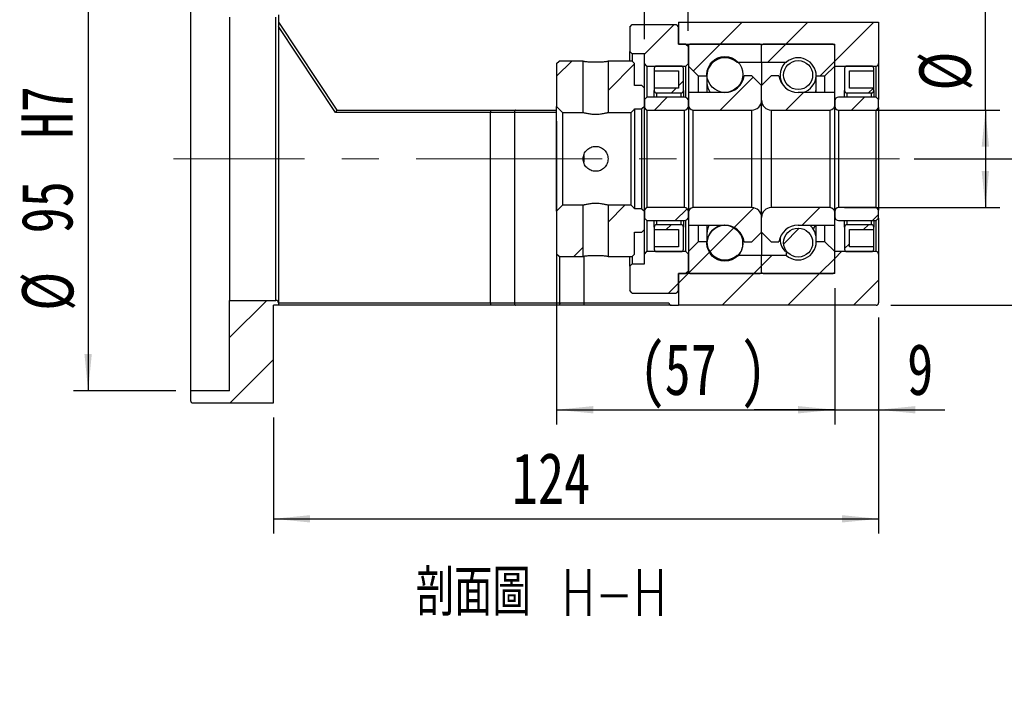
# Model space of a CAD drawing. Header units: millimetres. Extents: x 45 to 288, y 20 to 196.
# Tile 4 of 8: x 187 to 254, y 20 to 66. Entities that reach past the tile are written whole.
import ezdxf

# ---------------------------------------------------------------- set-up
doc = ezdxf.new("R2010")
doc.units = ezdxf.units.MM
doc.linetypes.add('CENTERX2', pattern=[20.32, 12.7, -2.54, 2.54, -2.54])
doc.layers.add('FORMAT', color=7, linetype='Continuous')
doc.styles.add('SLDTEXTSTYLE0', font='TXT', dxfattribs={"width": 0.75})
doc.styles.add('SLDTEXTSTYLE1', font='TXT', dxfattribs={"width": 0.75, "bigfont": 'bigfont'})
doc.dimstyles.new('SLDDIMSTYLE2', dxfattribs={"dimtxt": 3.5, "dimasz": 2.5, "dimexe": 0, "dimexo": 0.0625, "dimgap": 0.875, "dimtad": 1, "dimlfac": 3, "dimrnd": 1e-09, "dimzin": 12, "dimdsep": 46, "dimtxsty": 'SLDTEXTSTYLE0', "dimsah": 1, "dimcen": 0.09, "dimadec": 0, "dimazin": 3, "dimtfac": 1, "dimtofl": 0, "dimtmove": 0, "dimatfit": 3, "dimfxl": 1, "dimfrac": 2, "dimtolj": 1, "dimtzin": 12, "dimarcsym": 0})
doc.dimstyles.new('SLDDIMSTYLE3', dxfattribs={"dimtxt": 3.5, "dimasz": 2.5, "dimexe": 0, "dimexo": 0.0625, "dimgap": 0.875, "dimtad": 1, "dimlfac": 3, "dimrnd": 1e-09, "dimzin": 12, "dimdsep": 46, "dimtxsty": 'SLDTEXTSTYLE0', "dimsah": 1, "dimcen": 0.09, "dimadec": 0, "dimazin": 3, "dimtfac": 1, "dimtmove": 0, "dimatfit": 0, "dimfxl": 1, "dimfrac": 2, "dimtolj": 1, "dimtzin": 12, "dimarcsym": 0})
doc.dimstyles.new('SLDDIMSTYLE6', dxfattribs={"dimtxt": 3.5, "dimasz": 2.5, "dimexe": 0, "dimexo": 0.0625, "dimgap": 0.875, "dimtad": 1, "dimlfac": 3, "dimrnd": 1e-09, "dimzin": 12, "dimdsep": 46, "dimtxsty": 'SLDTEXTSTYLE0', "dimsah": 1, "dimcen": 0.09, "dimadec": 0, "dimazin": 3, "dimtfac": 1, "dimtofl": 0, "dimtmove": 0, "dimatfit": 3, "dimfxl": 1, "dimfrac": 2, "dimtolj": 1, "dimarcsym": 0})
doc.dimstyles.new('SLDDIMSTYLE7', dxfattribs={"dimtxt": 3.5, "dimasz": 2.5, "dimexe": 0, "dimexo": 0.0625, "dimgap": 0.875, "dimtad": 1, "dimlfac": 3, "dimrnd": 1e-09, "dimzin": 12, "dimdsep": 46, "dimtxsty": 'SLDTEXTSTYLE0', "dimsah": 1, "dimcen": 0.09, "dimadec": 0, "dimazin": 3, "dimtol": 1, "dimtp": 0.02, "dimtm": 0.02, "dimtfac": 1, "dimtofl": 0, "dimtmove": 0, "dimatfit": 3, "dimfxl": 1, "dimfrac": 2, "dimtolj": 1, "dimarcsym": 0})

# ---------------------------------------------------------------- blocks, each defined once
blk = doc.blocks.new('_D_12')
at = {"layer": 'FORMAT', "color": 7}
for p, q in [((197.543, 72.099), (190.546, 72.099)), ((191.546, 72.099), (191.546, 40.432)), ((197.543, 40.432), (190.546, 40.432))]:
    blk.add_line(p, q, dxfattribs=at)
for points in [[(191.546, 72.099), (191.296, 69.599), (191.796, 69.599)], [(191.546, 40.432), (191.796, 42.932), (191.296, 42.932)]]:
    blk.add_solid(points, dxfattribs=at)
at = {"layer": 'FORMAT', "color": 7, "char_height": 3.5, "attachment_point": 1, "rotation": 90, "style": 'SLDTEXTSTYLE0'}
for s, insert in [('H7', (186.981, 57.657)), ('95', (186.981, 51.172)), ('%%c', (187.034, 45.894))]:
    blk.add_mtext(s, dxfattribs=dict(at, insert=insert))
blk = doc.blocks.new('_D_13')
at = {"layer": 'FORMAT', "color": 7}
for p, q in [((245.543, 45.432), (245.543, 30.686)), ((204.21, 38.599), (204.21, 30.686)), ((204.21, 31.686), (245.543, 31.686))]:
    blk.add_line(p, q, dxfattribs=at)
for points in [[(204.21, 31.686), (206.71, 31.436), (206.71, 31.936)], [(245.543, 31.686), (243.043, 31.936), (243.043, 31.436)]]:
    blk.add_solid(points, dxfattribs=at)
at = {"layer": 'FORMAT', "color": 7, "insert": (220.485, 36.198), "char_height": 3.5, "attachment_point": 1, "style": 'SLDTEXTSTYLE0'}
blk.add_mtext('124', dxfattribs=at)
blk = doc.blocks.new('_D_14')
at = {"layer": 'FORMAT', "color": 7}
for p, q in [((223.543, 58.832), (223.543, 38.133)), ((242.543, 47.432), (242.543, 38.133)), ((223.543, 39.133), (242.543, 39.133))]:
    blk.add_line(p, q, dxfattribs=at)
for points in [[(223.543, 39.133), (226.043, 38.883), (226.043, 39.383)], [(242.543, 39.133), (240.043, 39.383), (240.043, 38.883)]]:
    blk.add_solid(points, dxfattribs=at)
at = {"layer": 'FORMAT', "color": 7, "char_height": 3.5, "attachment_point": 1, "style": 'SLDTEXTSTYLE0'}
for s, insert in [('(', (229.2, 43.645)), (')', (236.093, 43.645)), ('57', (230.921, 43.645))]:
    blk.add_mtext(s, dxfattribs=dict(at, insert=insert))
blk = doc.blocks.new('_D_15')
at = {"layer": 'FORMAT', "color": 7}
for p, q in [((242.543, 47.432), (242.543, 38.133)), ((245.543, 45.432), (245.543, 38.133)), ((242.543, 39.133), (237.043, 39.133)), ((242.543, 39.133), (245.543, 39.133)), ((245.543, 39.133), (250.07, 39.133))]:
    blk.add_line(p, q, dxfattribs=at)
for points in [[(242.543, 39.133), (240.043, 39.383), (240.043, 38.883)], [(245.543, 39.133), (248.043, 38.883), (248.043, 39.383)]]:
    blk.add_solid(points, dxfattribs=at)
at = {"layer": 'FORMAT', "color": 7, "insert": (247.484, 43.645), "char_height": 3.5, "attachment_point": 1, "style": 'SLDTEXTSTYLE0'}
blk.add_mtext('9', dxfattribs=at)
blk = doc.blocks.new('_D_16')
at = {"layer": 'FORMAT', "color": 7}
for p, q in [((252.831, 59.599), (252.831, 71.378)), ((243.21, 59.599), (253.831, 59.599)), ((252.831, 59.599), (252.831, 52.932)), ((243.21, 52.932), (253.831, 52.932))]:
    blk.add_line(p, q, dxfattribs=at)
for points in [[(252.831, 59.599), (252.581, 57.099), (253.081, 57.099)], [(252.831, 52.932), (253.081, 55.432), (252.581, 55.432)]]:
    blk.add_solid(points, dxfattribs=at)
at = {"layer": 'FORMAT', "color": 7, "char_height": 3.5, "attachment_point": 1, "rotation": 90, "style": 'SLDTEXTSTYLE0'}
for s, insert in [('20', (248.265, 66.206)), ('%%c', (248.319, 60.928))]:
    blk.add_mtext(s, dxfattribs=dict(at, insert=insert))
blk = doc.blocks.new('_D_17')
at = {"layer": 'FORMAT', "color": 7}
for p, q in [((247.974, 56.265), (262.543, 56.265)), ((261.543, 56.265), (261.543, 46.265)), ((246.377, 46.265), (262.543, 46.265)), ((261.543, 46.265), (261.543, 27.516))]:
    blk.add_line(p, q, dxfattribs=at)
for points in [[(261.543, 56.265), (261.293, 53.765), (261.793, 53.765)], [(261.543, 46.265), (261.793, 48.765), (261.293, 48.765)]]:
    blk.add_solid(points, dxfattribs=at)
at = {"layer": 'FORMAT', "color": 7, "char_height": 3.5, "attachment_point": 1, "rotation": 90, "style": 'SLDTEXTSTYLE0'}
for s, insert in [('±0.02', (257.032, 34.001)), ('30', (257.032, 27.516))]:
    blk.add_mtext(s, dxfattribs=dict(at, insert=insert))
blk = doc.blocks.new('_D_18')
at = {"layer": 'FORMAT', "color": 7}
for p, q in [((229.543, 64.432), (229.543, 69.659)), ((232.543, 64.999), (232.543, 69.659)), ((229.543, 68.659), (224.043, 68.659)), ((229.543, 68.659), (232.543, 68.659)), ((232.543, 68.659), (238.043, 68.659))]:
    blk.add_line(p, q, dxfattribs=at)
for points in [[(229.543, 68.659), (227.043, 68.909), (227.043, 68.409)], [(232.543, 68.659), (235.043, 68.409), (235.043, 68.909)]]:
    blk.add_solid(points, dxfattribs=at)
at = {"layer": 'FORMAT', "color": 7, "insert": (229.709, 73.171), "char_height": 3.5, "attachment_point": 1, "style": 'SLDTEXTSTYLE0'}
blk.add_mtext('9', dxfattribs=at)

msp = doc.modelspace()

# ---------------------------------------------------------------- hatches: boundary and pattern name
at = {"layer": 'FORMAT', "linetype": 'Continuous', "lineweight": 18}
h = msp.add_hatch(dxfattribs=at)
h.set_pattern_fill('ANSI31', color=256, style=0)
h.paths.add_polyline_path([(229.5434, 62.7654), (229.7101, 62.5987), (232.3767, 62.5987), (232.5434, 62.7654), (232.5434, 63.9321), (232.3767, 64.0987), (231.8767, 64.0987), (231.8767, 65.2654), (231.7101, 65.4321), (228.7101, 65.4321), (228.5434, 65.2654), (228.5434, 63.5987), (228.7101, 63.4321), (229.5434, 63.4321)], flags=0)
h = msp.add_hatch(dxfattribs=at)
h.set_pattern_fill('ANSI31', color=256, style=0)
edge = h.paths.add_edge_path(flags=0)
edge.add_line((245.5434, 62.7654), (245.5434, 65.5987))
edge.add_line((245.5434, 65.5987), (231.8767, 65.5987))
edge.add_line((231.8767, 65.5987), (231.8767, 64.0987))
edge.add_line((231.8767, 64.0987), (242.5434, 64.0987))
edge.add_line((242.5434, 64.0987), (242.5434, 62.5987))
edge.add_line((242.5434, 62.5987), (245.3767, 62.5987))
edge.add_arc((245.3767, 62.7654), 0.1667, 270, 360)
h = msp.add_hatch(dxfattribs=at)
h.set_pattern_fill('ANSI31', color=256, style=0)
edge = h.paths.add_edge_path(flags=0)
edge.add_line((237.4434, 64.0987), (232.6434, 64.0987))
edge.add_arc((232.6434, 63.9987), 0.1, 90, 180)
edge.add_line((232.5434, 63.9987), (232.5434, 62.5987))
edge.add_line((232.5434, 62.5987), (233.2101, 61.9321))
edge.add_line((233.2101, 61.9321), (233.8101, 61.9321))
edge.add_arc((235.0434, 61.9321), 1.2333, 49.179109, 180, ccw=False)
edge.add_line((235.8496, 62.8654), (237.5434, 62.8654))
edge.add_line((237.5434, 62.8654), (237.5434, 63.9987))
edge.add_arc((237.4434, 63.9987), 0.1, 0, 90)
h = msp.add_hatch(dxfattribs=at)
h.set_pattern_fill('ANSI31', color=256, style=0)
edge = h.paths.add_edge_path(flags=0)
edge.add_line((242.5434, 62.5987), (242.5434, 63.9987))
edge.add_arc((242.4434, 63.9987), 0.1, 0, 90)
edge.add_line((242.4434, 64.0987), (237.6434, 64.0987))
edge.add_arc((237.6434, 63.9987), 0.1, 90, 180)
edge.add_line((237.5434, 63.9987), (237.5434, 62.8654))
edge.add_line((237.5434, 62.8654), (239.2372, 62.8654))
edge.add_arc((240.0434, 61.9321), 1.2333, 0, 130.820891, ccw=False)
edge.add_line((241.2767, 61.9321), (241.8767, 61.9321))
edge.add_line((241.8767, 61.9321), (242.5434, 62.5987))
h = msp.add_hatch(dxfattribs=at)
h.set_pattern_fill('ANSI31', color=256, style=0)
edge = h.paths.add_edge_path(flags=0)
edge.add_arc((235.0434, 62.0311), 1.2287, 0, 360)
h = msp.add_hatch(dxfattribs=at)
h.set_pattern_fill('ANSI31', color=256, style=0)
h.paths.add_polyline_path([(223.7101, 62.9321), (223.5434, 62.7654), (223.5434, 59.8321), (223.9434, 59.4321), (225.3601, 59.4321), (225.3601, 62.9321)], flags=0)
h = msp.add_hatch(dxfattribs=at)
h.set_pattern_fill('ANSI31', color=256, style=0)
h.paths.add_polyline_path([(229.5434, 61.0987), (229.3767, 61.2654), (228.8767, 61.2654), (228.8767, 62.7654), (228.7101, 62.9321), (227.0601, 62.9321), (227.0601, 59.4321), (228.6434, 59.4321), (228.8767, 59.6654), (228.8767, 59.6821), (229.3767, 59.6821), (229.5434, 59.8487)], flags=0)
h = msp.add_hatch(dxfattribs=at)
h.set_pattern_fill('ANSI31', color=256, style=0)
edge = h.paths.add_edge_path(flags=0)
edge.add_line((231.8767, 62.2654), (231.8767, 61.0987))
edge.add_line((231.8767, 61.0987), (230.2101, 61.0987))
edge.add_line((230.2101, 61.0987), (230.2101, 60.9321))
edge.add_arc((230.3767, 60.9321), 0.1667, 180, 270)
edge.add_line((230.3767, 60.7654), (232.0434, 60.7654))
edge.add_arc((232.0434, 60.9321), 0.1667, 270, 360)
edge.add_line((232.2101, 60.9321), (232.2101, 62.4321))
edge.add_arc((232.0434, 62.4321), 0.1667, 0, 90)
edge.add_line((232.0434, 62.5987), (230.3767, 62.5987))
edge.add_arc((230.3767, 62.4321), 0.1667, 90, 180)
edge.add_line((230.2101, 62.4321), (230.2101, 62.2654))
edge.add_line((230.2101, 62.2654), (231.8767, 62.2654))
h = msp.add_hatch(dxfattribs=at)
h.set_pattern_fill('ANSI31', color=256, style=0)
edge = h.paths.add_edge_path(flags=0)
edge.add_arc((240.0434, 61.9852), 0.9912, 0, 360)
h = msp.add_hatch(dxfattribs=at)
h.set_pattern_fill('ANSI31', color=256, style=0)
edge = h.paths.add_edge_path(flags=0)
edge.add_line((245.2101, 60.9321), (245.2101, 61.0987))
edge.add_line((245.2101, 61.0987), (243.5434, 61.0987))
edge.add_line((243.5434, 61.0987), (243.5434, 62.2654))
edge.add_line((243.5434, 62.2654), (245.2101, 62.2654))
edge.add_line((245.2101, 62.2654), (245.2101, 62.4321))
edge.add_arc((245.0434, 62.4321), 0.1667, 0, 90)
edge.add_line((245.0434, 62.5987), (243.3767, 62.5987))
edge.add_arc((243.3767, 62.4321), 0.1667, 90, 180)
edge.add_line((243.2101, 62.4321), (243.2101, 60.9321))
edge.add_arc((243.3767, 60.9321), 0.1667, 180, 270)
edge.add_line((243.3767, 60.7654), (245.0434, 60.7654))
edge.add_arc((245.0434, 60.9321), 0.1667, 270, 360)
h = msp.add_hatch(dxfattribs=at)
h.set_pattern_fill('ANSI31', color=256, style=0)
edge = h.paths.add_edge_path(flags=0)
edge.add_line((237.5434, 60.2654), (237.5434, 61.2654))
edge.add_line((237.5434, 61.2654), (236.8767, 61.9321))
edge.add_line((236.8767, 61.9321), (236.3616, 61.9321))
edge.add_arc((235.0434, 62.1321), 1.3333, 270, 351.373073, ccw=False)
edge.add_line((235.0434, 60.7987), (232.5434, 60.7987))
edge.add_line((232.5434, 60.7987), (232.5434, 59.9321))
edge.add_arc((232.8767, 59.9321), 0.3333, 180, 270)
edge.add_line((232.8767, 59.5987), (236.8767, 59.5987))
edge.add_arc((236.8767, 60.2654), 0.6667, 270, 360)
h = msp.add_hatch(dxfattribs=at)
h.set_pattern_fill('ANSI31', color=256, style=0)
edge = h.paths.add_edge_path(flags=0)
edge.add_line((238.7251, 61.9321), (238.2101, 61.9321))
edge.add_line((238.2101, 61.9321), (237.5434, 61.2654))
edge.add_line((237.5434, 61.2654), (237.5434, 60.2654))
edge.add_arc((238.2101, 60.2654), 0.6667, 180, 270)
edge.add_line((238.2101, 59.5987), (242.2101, 59.5987))
edge.add_arc((242.2101, 59.9321), 0.3333, 270, 360)
edge.add_line((242.5434, 59.9321), (242.5434, 60.7987))
edge.add_line((242.5434, 60.7987), (240.0434, 60.7987))
edge.add_arc((240.0434, 62.1321), 1.3333, 188.626927, 270, ccw=False)
h = msp.add_hatch(dxfattribs=at)
h.set_pattern_fill('ANSI31', color=256, style=0)
edge = h.paths.add_edge_path(flags=0)
edge.add_line((229.5434, 59.7654), (229.7101, 59.5987))
edge.add_line((229.7101, 59.5987), (232.2767, 59.5987))
edge.add_arc((232.2767, 59.8654), 0.2667, 270, 360)
edge.add_line((232.5434, 59.8654), (232.5434, 60.2154))
edge.add_arc((232.2767, 60.2154), 0.2667, 0, 90)
edge.add_line((232.2767, 60.4821), (229.7101, 60.4821))
edge.add_line((229.7101, 60.4821), (229.5434, 60.3154))
edge.add_line((229.5434, 60.3154), (229.5434, 59.7654))
h = msp.add_hatch(dxfattribs=at)
h.set_pattern_fill('ANSI31', color=256, style=0)
edge = h.paths.add_edge_path(flags=0)
edge.add_line((245.3767, 59.5987), (245.5434, 59.7654))
edge.add_line((245.5434, 59.7654), (245.5434, 60.3154))
edge.add_line((245.5434, 60.3154), (245.3767, 60.4821))
edge.add_line((245.3767, 60.4821), (242.8101, 60.4821))
edge.add_arc((242.8101, 60.2154), 0.2667, 90, 180)
edge.add_line((242.5434, 60.2154), (242.5434, 59.8654))
edge.add_arc((242.8101, 59.8654), 0.2667, 180, 270)
edge.add_line((242.8101, 59.5987), (245.3767, 59.5987))
h = msp.add_hatch(dxfattribs=at)
h.set_pattern_fill('ANSI31', color=256, style=0)
h.paths.add_polyline_path([(223.5434, 49.7654), (223.7101, 49.5987), (225.3601, 49.5987), (225.3601, 53.0987), (223.9434, 53.0987), (223.5434, 52.6987)], flags=0)
h = msp.add_hatch(dxfattribs=at)
h.set_pattern_fill('ANSI31', color=256, style=0)
h.paths.add_polyline_path([(228.8767, 49.7654), (228.8767, 51.2654), (229.3767, 51.2654), (229.5434, 51.4321), (229.5434, 52.6821), (229.3767, 52.8487), (228.8767, 52.8487), (228.8767, 52.8654), (228.6434, 53.0987), (227.0601, 53.0987), (227.0601, 49.5987), (228.7101, 49.5987)], flags=0)
h = msp.add_hatch(dxfattribs=at)
h.set_pattern_fill('ANSI31', color=256, style=0)
edge = h.paths.add_edge_path(flags=0)
edge.add_line((229.7101, 52.9321), (229.5434, 52.7654))
edge.add_line((229.5434, 52.7654), (229.5434, 52.2154))
edge.add_line((229.5434, 52.2154), (229.7101, 52.0487))
edge.add_line((229.7101, 52.0487), (232.2767, 52.0487))
edge.add_arc((232.2767, 52.3154), 0.2667, 270, 360)
edge.add_line((232.5434, 52.3154), (232.5434, 52.6654))
edge.add_arc((232.2767, 52.6654), 0.2667, 0, 90)
edge.add_line((232.2767, 52.9321), (229.7101, 52.9321))
h = msp.add_hatch(dxfattribs=at)
h.set_pattern_fill('ANSI31', color=256, style=0)
edge = h.paths.add_edge_path(flags=0)
edge.add_line((236.3616, 50.5987), (236.8767, 50.5987))
edge.add_line((236.8767, 50.5987), (237.5434, 51.2654))
edge.add_line((237.5434, 51.2654), (237.5434, 52.2654))
edge.add_arc((236.8767, 52.2654), 0.6667, 0, 90)
edge.add_line((236.8767, 52.9321), (232.8767, 52.9321))
edge.add_arc((232.8767, 52.5987), 0.3333, 90, 180)
edge.add_line((232.5434, 52.5987), (232.5434, 51.7321))
edge.add_line((232.5434, 51.7321), (235.0434, 51.7321))
edge.add_arc((235.0434, 50.3987), 1.3333, 8.626927, 90, ccw=False)
h = msp.add_hatch(dxfattribs=at)
h.set_pattern_fill('ANSI31', color=256, style=0)
edge = h.paths.add_edge_path(flags=0)
edge.add_line((237.5434, 52.2654), (237.5434, 51.2654))
edge.add_line((237.5434, 51.2654), (238.2101, 50.5987))
edge.add_line((238.2101, 50.5987), (238.7251, 50.5987))
edge.add_arc((240.0434, 50.3987), 1.3333, 90, 171.373073, ccw=False)
edge.add_line((240.0434, 51.7321), (242.5434, 51.7321))
edge.add_line((242.5434, 51.7321), (242.5434, 52.5987))
edge.add_arc((242.2101, 52.5987), 0.3333, 0, 90)
edge.add_line((242.2101, 52.9321), (238.2101, 52.9321))
edge.add_arc((238.2101, 52.2654), 0.6667, 90, 180)
h = msp.add_hatch(dxfattribs=at)
h.set_pattern_fill('ANSI31', color=256, style=0)
edge = h.paths.add_edge_path(flags=0)
edge.add_line((245.5434, 52.7654), (245.3767, 52.9321))
edge.add_line((245.3767, 52.9321), (242.8101, 52.9321))
edge.add_arc((242.8101, 52.6654), 0.2667, 90, 180)
edge.add_line((242.5434, 52.6654), (242.5434, 52.3154))
edge.add_arc((242.8101, 52.3154), 0.2667, 180, 270)
edge.add_line((242.8101, 52.0487), (245.3767, 52.0487))
edge.add_line((245.3767, 52.0487), (245.5434, 52.2154))
edge.add_line((245.5434, 52.2154), (245.5434, 52.7654))
h = msp.add_hatch(dxfattribs=at)
h.set_pattern_fill('ANSI31', color=256, style=0)
edge = h.paths.add_edge_path(flags=0)
edge.add_line((230.2101, 51.5987), (230.2101, 51.4321))
edge.add_line((230.2101, 51.4321), (231.8767, 51.4321))
edge.add_line((231.8767, 51.4321), (231.8767, 50.2654))
edge.add_line((231.8767, 50.2654), (230.2101, 50.2654))
edge.add_line((230.2101, 50.2654), (230.2101, 50.0987))
edge.add_arc((230.3767, 50.0987), 0.1667, 180, 270)
edge.add_line((230.3767, 49.9321), (232.0434, 49.9321))
edge.add_arc((232.0434, 50.0987), 0.1667, 270, 360)
edge.add_line((232.2101, 50.0987), (232.2101, 51.5987))
edge.add_arc((232.0434, 51.5987), 0.1667, 0, 90)
edge.add_line((232.0434, 51.7654), (230.3767, 51.7654))
edge.add_arc((230.3767, 51.5987), 0.1667, 90, 180)
h = msp.add_hatch(dxfattribs=at)
h.set_pattern_fill('ANSI31', color=256, style=0)
edge = h.paths.add_edge_path(flags=0)
edge.add_arc((235.0434, 50.4997), 1.2287, 0, 360)
h = msp.add_hatch(dxfattribs=at)
h.set_pattern_fill('ANSI31', color=256, style=0)
edge = h.paths.add_edge_path(flags=0)
edge.add_arc((240.0434, 50.5456), 0.9912, 0, 360)
h = msp.add_hatch(dxfattribs=at)
h.set_pattern_fill('ANSI31', color=256, style=0)
edge = h.paths.add_edge_path(flags=0)
edge.add_line((243.5434, 50.2654), (243.5434, 51.4321))
edge.add_line((243.5434, 51.4321), (245.2101, 51.4321))
edge.add_line((245.2101, 51.4321), (245.2101, 51.5987))
edge.add_arc((245.0434, 51.5987), 0.1667, 360, 450)
edge.add_line((245.0434, 51.7654), (243.3767, 51.7654))
edge.add_arc((243.3767, 51.5987), 0.1667, 90, 180)
edge.add_line((243.2101, 51.5987), (243.2101, 50.0987))
edge.add_arc((243.3767, 50.0987), 0.1667, 180, 270)
edge.add_line((243.3767, 49.9321), (245.0434, 49.9321))
edge.add_arc((245.0434, 50.0987), 0.1667, 270, 360)
edge.add_line((245.2101, 50.0987), (245.2101, 50.2654))
edge.add_line((245.2101, 50.2654), (243.5434, 50.2654))
h = msp.add_hatch(dxfattribs=at)
h.set_pattern_fill('ANSI31', color=256, style=0)
edge = h.paths.add_edge_path(flags=0)
edge.add_line((232.5434, 49.9321), (232.5434, 48.5321))
edge.add_arc((232.6434, 48.5321), 0.1, 180, 270)
edge.add_line((232.6434, 48.4321), (237.4434, 48.4321))
edge.add_arc((237.4434, 48.5321), 0.1, 270, 360)
edge.add_line((237.5434, 48.5321), (237.5434, 49.6654))
edge.add_line((237.5434, 49.6654), (235.8496, 49.6654))
edge.add_arc((235.0434, 50.5987), 1.2333, 180, 310.820891, ccw=False)
edge.add_line((233.8101, 50.5987), (233.2101, 50.5987))
edge.add_line((233.2101, 50.5987), (232.5434, 49.9321))
h = msp.add_hatch(dxfattribs=at)
h.set_pattern_fill('ANSI31', color=256, style=0)
edge = h.paths.add_edge_path(flags=0)
edge.add_line((237.6434, 48.4321), (242.4434, 48.4321))
edge.add_arc((242.4434, 48.5321), 0.1, 270, 360)
edge.add_line((242.5434, 48.5321), (242.5434, 49.9321))
edge.add_line((242.5434, 49.9321), (241.8767, 50.5987))
edge.add_line((241.8767, 50.5987), (241.2767, 50.5987))
edge.add_arc((240.0434, 50.5987), 1.2333, 229.179109, 360, ccw=False)
edge.add_line((239.2372, 49.6654), (237.5434, 49.6654))
edge.add_line((237.5434, 49.6654), (237.5434, 48.5321))
edge.add_arc((237.6434, 48.5321), 0.1, 180, 270)
h = msp.add_hatch(dxfattribs=at)
h.set_pattern_fill('ANSI31', color=256, style=0)
h.paths.add_polyline_path([(229.7101, 49.9321), (229.5434, 49.7654), (229.5434, 49.0987), (228.7101, 49.0987), (228.5434, 48.9321), (228.5434, 47.2654), (228.7101, 47.0987), (231.7101, 47.0987), (231.8767, 47.2654), (231.8767, 48.4321), (232.3767, 48.4321), (232.5434, 48.5987), (232.5434, 49.7654), (232.3767, 49.9321)], flags=0)
h = msp.add_hatch(dxfattribs=at)
h.set_pattern_fill('ANSI31', color=256, style=0)
edge = h.paths.add_edge_path(flags=0)
edge.add_line((245.5434, 46.4321), (245.5434, 49.7654))
edge.add_arc((245.3767, 49.7654), 0.1667, 0, 90)
edge.add_line((245.3767, 49.9321), (242.5434, 49.9321))
edge.add_line((242.5434, 49.9321), (242.5434, 48.4321))
edge.add_line((242.5434, 48.4321), (231.8767, 48.4321))
edge.add_line((231.8767, 48.4321), (231.8767, 46.2654))
edge.add_line((231.8767, 46.2654), (245.3767, 46.2654))
edge.add_arc((245.3767, 46.4321), 0.1667, 270, 360)
h = msp.add_hatch(dxfattribs=at)
h.set_pattern_fill('ANSI31', color=256, style=0)
edge = h.paths.add_edge_path(flags=0)
edge.add_line((201.2101, 46.5987), (201.2101, 40.4321))
edge.add_line((201.2101, 40.4321), (198.5434, 40.4321))
edge.add_line((198.5434, 40.4321), (198.5434, 39.7654))
edge.add_arc((198.7101, 39.7654), 0.1667, 180, 270)
edge.add_line((198.7101, 39.5987), (204.2101, 39.5987))
edge.add_line((204.2101, 39.5987), (204.2101, 46.2654))
edge.add_line((204.2101, 46.2654), (204.5434, 46.2654))
edge.add_line((204.5434, 46.2654), (204.5434, 46.4321))
edge.add_arc((204.3767, 46.4321), 0.1667, 0, 90)
edge.add_line((204.3767, 46.5987), (201.2101, 46.5987))

# ---------------------------------------------------------------- linework, layer by layer
at = {"color": 7, "linetype": 'Continuous', "lineweight": 25}
for p, q in [((198.5434, 72.0987), (198.5434, 40.4321)), ((201.2101, 65.9321), (201.2101, 46.5987)), ((204.3767, 46.5987), (204.3767, 65.9321)), ((204.5434, 66.0987), (204.5434, 46.4321)), ((204.5434, 65.5987), (208.5434, 59.5987)), ((208.4542, 59.4321), (204.5434, 65.2983)), ((228.5434, 65.2654), (228.7101, 65.4321)), ((228.5434, 65.2654), (228.5434, 63.5987)), ((228.7101, 65.4321), (231.7101, 65.4321)), ((231.7101, 65.4321), (231.8767, 65.2654)), ((231.8767, 65.5987), (231.8767, 64.0987)), ((231.8767, 65.5987), (245.5434, 65.5987)), ((231.8767, 64.0987), (231.8767, 65.2654)), ((245.5434, 65.5987), (245.5434, 62.7654)), ((232.3767, 64.0987), (231.8767, 64.0987)), ((231.8767, 64.0987), (242.5434, 64.0987)), ((232.3767, 64.0987), (232.5434, 63.9321)), ((232.5434, 63.9987), (232.5434, 62.5987)), ((232.5434, 62.7654), (232.5434, 63.9321)), ((237.4434, 64.0987), (232.6434, 64.0987)), ((237.5434, 62.8654), (237.5434, 63.9987)), ((242.4434, 64.0987), (237.6434, 64.0987)), ((242.5434, 62.5987), (242.5434, 64.0987)), ((242.5434, 62.5987), (242.5434, 63.9987)), ((228.7101, 63.4321), (228.5434, 63.5987)), ((228.5434, 62.9321), (228.5434, 63.5987)), ((229.5434, 63.4321), (228.7101, 63.4321)), ((228.7101, 63.4321), (228.7101, 62.9321)), ((229.5434, 62.7654), (229.5434, 63.4321)), ((223.5434, 62.7654), (223.7101, 62.9321)), ((223.5434, 62.7654), (223.5434, 59.8321)), ((225.3601, 62.9321), (223.7101, 62.9321)), ((225.3601, 59.4321), (225.3601, 62.9321)), ((227.0601, 62.9321), (227.0601, 59.4321)), ((228.7101, 62.9321), (227.0601, 62.9321)), ((228.7101, 62.9321), (228.8767, 62.7654)), ((228.8767, 61.2654), (228.8767, 62.7654)), ((229.7101, 62.5987), (229.5434, 62.7654)), ((229.5434, 61.0987), (229.5434, 62.7654)), ((229.7101, 62.5987), (232.3767, 62.5987)), ((229.7101, 62.5987), (229.7101, 60.4821)), ((232.0434, 62.5987), (230.3767, 62.5987)), ((232.5434, 62.7654), (232.3767, 62.5987)), ((232.3767, 60.4626), (232.3767, 62.5987)), ((232.5434, 62.5987), (233.2101, 61.9321)), ((232.5434, 62.5987), (232.5434, 60.7987)), ((235.8496, 62.8654), (237.5434, 62.8654)), ((237.5434, 62.8654), (237.5434, 61.2654)), ((237.5434, 62.8654), (239.2372, 62.8654)), ((239.2372, 62.8537), (239.2372, 62.8654)), ((241.8767, 61.9321), (242.5434, 62.5987)), ((242.5434, 60.7987), (242.5434, 62.5987)), ((242.5434, 62.5987), (245.3767, 62.5987)), ((245.0434, 62.5987), (243.3767, 62.5987)), ((245.5434, 62.7654), (245.5434, 60.3154)), ((230.2101, 62.4321), (230.2101, 62.2654)), ((230.2101, 62.2654), (231.8767, 62.2654)), ((230.2101, 62.2654), (230.2101, 61.0987)), ((231.8767, 62.2654), (231.8767, 61.0987)), ((232.2101, 60.9321), (232.2101, 62.4321)), ((233.2101, 61.9321), (233.8101, 61.9321)), ((233.2101, 61.9321), (233.2101, 60.7987)), ((233.8101, 61.9321), (233.8101, 60.7987)), ((236.8767, 61.9321), (236.3616, 61.9321)), ((237.5434, 61.2654), (236.8767, 61.9321)), ((238.2101, 61.9321), (237.5434, 61.2654)), ((238.7251, 61.9321), (238.2101, 61.9321)), ((241.2767, 61.9321), (241.8767, 61.9321)), ((241.2767, 60.7987), (241.2767, 61.9321)), ((241.8767, 60.7987), (241.8767, 61.9321)), ((243.2101, 62.4321), (243.2101, 60.9321)), ((243.5434, 62.2654), (245.2101, 62.2654)), ((243.5434, 61.0987), (243.5434, 62.2654)), ((245.2101, 62.2654), (245.2101, 62.4321)), ((245.2101, 61.0987), (245.2101, 62.2654)), ((229.3767, 61.2654), (228.8767, 61.2654)), ((229.3767, 61.2654), (229.5434, 61.0987)), ((237.5434, 60.2654), (237.5434, 61.2654)), ((238.8921, 61.5428), (238.8738, 61.4918)), ((229.5434, 59.8487), (229.5434, 61.0987)), ((230.2101, 61.0987), (230.2101, 60.9321)), ((231.8767, 61.0987), (230.2101, 61.0987)), ((230.2101, 60.4821), (230.2101, 60.9321)), ((230.3767, 60.7654), (232.0434, 60.7654)), ((232.2101, 60.9321), (232.2101, 60.4821)), ((235.0434, 60.7987), (232.5434, 60.7987)), ((232.5434, 60.7987), (232.5434, 59.9321)), ((242.5434, 60.7987), (240.0434, 60.7987)), ((242.5434, 59.9321), (242.5434, 60.7987)), ((243.2101, 60.4821), (243.2101, 60.9321)), ((243.3767, 60.7654), (245.0434, 60.7654)), ((245.2101, 61.0987), (243.5434, 61.0987)), ((245.2101, 60.9321), (245.2101, 61.0987)), ((245.2101, 60.9321), (245.2101, 60.4821)), ((229.5434, 60.3154), (229.7101, 60.4821)), ((229.5434, 60.3154), (229.5434, 59.7654)), ((232.2767, 60.4821), (229.7101, 60.4821)), ((232.5434, 59.8654), (232.5434, 60.2154)), ((232.5434, 59.8654), (232.5434, 52.6654)), ((237.5434, 52.2654), (237.5434, 60.2654)), ((242.5434, 60.2154), (242.5434, 59.8654)), ((242.5434, 52.6654), (242.5434, 59.8654)), ((245.3767, 60.4821), (242.8101, 60.4821)), ((245.3767, 60.4821), (245.5434, 60.3154)), ((245.5434, 59.7654), (245.5434, 60.3154)), ((219.0259, 59.4321), (208.4542, 59.4321)), ((208.5434, 59.5987), (219.0259, 59.5987)), ((219.0259, 59.5987), (219.0259, 59.4321)), ((219.0259, 59.5987), (220.7404, 59.5987)), ((220.6588, 59.4321), (219.0259, 59.4321)), ((219.0259, 46.4321), (219.0259, 59.4321)), ((220.6588, 59.4321), (220.6588, 46.4321)), ((220.7404, 59.5987), (223.5434, 59.5987)), ((223.9434, 59.4321), (223.5434, 59.8321)), ((223.5434, 52.6987), (223.5434, 59.8321)), ((223.9434, 59.4321), (223.9434, 53.0987)), ((223.9434, 59.4321), (225.3601, 59.4321)), ((227.0601, 59.4321), (228.6434, 59.4321)), ((228.8767, 59.6654), (228.6434, 59.4321)), ((228.6434, 53.0987), (228.6434, 59.4321)), ((228.8767, 59.6821), (229.3767, 59.6821)), ((228.8767, 59.6654), (228.8767, 59.6821)), ((228.8767, 59.6654), (228.8767, 52.8654)), ((229.5434, 59.8487), (229.3767, 59.6821)), ((229.3767, 52.8487), (229.3767, 59.6821)), ((229.7101, 59.5987), (229.5434, 59.7654)), ((229.5434, 52.7654), (229.5434, 59.7654)), ((229.7101, 59.5987), (232.2767, 59.5987)), ((229.7101, 59.5987), (229.7101, 52.9321)), ((232.2767, 52.9321), (232.2767, 59.5987)), ((232.8767, 59.5987), (236.8767, 59.5987)), ((232.8767, 52.9321), (232.8767, 59.5987)), ((236.8767, 52.9321), (236.8767, 59.5987)), ((238.2101, 59.5987), (242.2101, 59.5987)), ((238.2101, 59.5987), (238.2101, 52.9321)), ((242.2101, 59.5987), (242.2101, 52.9321)), ((242.8101, 59.5987), (245.3767, 59.5987)), ((242.8101, 59.5987), (242.8101, 52.9321)), ((245.5434, 59.7654), (245.3767, 59.5987)), ((245.3767, 52.9321), (245.3767, 59.5987)), ((245.5434, 59.7654), (245.5434, 52.7654)), ((223.5434, 52.6987), (223.9434, 53.0987)), ((223.5434, 52.6987), (223.5434, 49.7654)), ((225.3601, 53.0987), (223.9434, 53.0987)), ((225.3601, 49.5987), (225.3601, 53.0987)), ((228.6434, 53.0987), (227.0601, 53.0987)), ((227.0601, 53.0987), (227.0601, 49.5987)), ((228.6434, 53.0987), (228.8767, 52.8654)), ((228.8767, 52.8487), (228.8767, 52.8654)), ((229.3767, 52.8487), (228.8767, 52.8487)), ((229.3767, 52.8487), (229.5434, 52.6821)), ((229.5434, 52.7654), (229.7101, 52.9321)), ((229.5434, 52.7654), (229.5434, 52.2154)), ((229.5434, 51.4321), (229.5434, 52.6821)), ((232.2767, 52.9321), (229.7101, 52.9321)), ((232.5434, 52.3154), (232.5434, 52.6654)), ((232.5434, 52.5987), (232.5434, 51.7321)), ((236.8767, 52.9321), (232.8767, 52.9321)), ((242.2101, 52.9321), (238.2101, 52.9321)), ((242.5434, 52.6654), (242.5434, 52.3154)), ((242.5434, 51.7321), (242.5434, 52.5987)), ((245.3767, 52.9321), (242.8101, 52.9321)), ((245.3767, 52.9321), (245.5434, 52.7654)), ((245.5434, 52.2154), (245.5434, 52.7654)), ((229.7101, 52.0487), (229.5434, 52.2154)), ((229.7101, 52.0487), (229.7101, 49.9321)), ((229.7101, 52.0487), (232.2767, 52.0487)), ((230.2101, 51.5987), (230.2101, 52.0487)), ((232.2101, 52.0487), (232.2101, 51.5987)), ((232.3767, 49.9321), (232.3767, 52.0682)), ((237.5434, 51.2654), (237.5434, 52.2654)), ((242.8101, 52.0487), (245.3767, 52.0487)), ((243.2101, 51.5987), (243.2101, 52.0487)), ((245.2101, 52.0487), (245.2101, 51.5987)), ((245.5434, 52.2154), (245.3767, 52.0487)), ((245.5434, 52.2154), (245.5434, 49.7654)), ((228.8767, 51.2654), (229.3767, 51.2654)), ((228.8767, 49.7654), (228.8767, 51.2654)), ((229.5434, 51.4321), (229.3767, 51.2654)), ((229.5434, 49.7654), (229.5434, 51.4321)), ((230.2101, 51.5987), (230.2101, 51.4321)), ((230.2101, 51.4321), (231.8767, 51.4321)), ((230.2101, 51.4321), (230.2101, 50.2654)), ((232.0434, 51.7654), (230.3767, 51.7654)), ((231.8767, 51.4321), (231.8767, 50.2654)), ((232.2101, 50.0987), (232.2101, 51.5987)), ((232.5434, 51.7321), (232.5434, 49.9321)), ((232.5434, 51.7321), (235.0434, 51.7321)), ((233.2101, 51.7321), (233.2101, 50.5987)), ((233.8101, 51.7321), (233.8101, 50.5987)), ((236.8767, 50.5987), (237.5434, 51.2654)), ((237.5434, 51.2654), (237.5434, 49.6654)), ((237.5434, 51.2654), (238.2101, 50.5987)), ((240.0434, 51.7321), (242.5434, 51.7321)), ((241.2767, 50.5987), (241.2767, 51.7321)), ((241.8767, 50.5987), (241.8767, 51.7321)), ((242.5434, 49.9321), (242.5434, 51.7321)), ((243.2101, 51.5987), (243.2101, 50.0987)), ((245.0434, 51.7654), (243.3767, 51.7654)), ((243.5434, 51.4321), (245.2101, 51.4321)), ((243.5434, 50.2654), (243.5434, 51.4321)), ((245.2101, 51.4321), (245.2101, 51.5987)), ((245.2101, 50.2654), (245.2101, 51.4321)), ((233.2101, 50.5987), (232.5434, 49.9321)), ((233.8101, 50.5987), (233.2101, 50.5987)), ((236.3616, 50.5987), (236.8767, 50.5987)), ((238.2101, 50.5987), (238.7251, 50.5987)), ((241.8767, 50.5987), (241.2767, 50.5987)), ((242.5434, 49.9321), (241.8767, 50.5987)), ((229.5434, 49.7654), (229.7101, 49.9321)), ((232.3767, 49.9321), (229.7101, 49.9321)), ((230.2101, 50.2654), (230.2101, 50.0987)), ((231.8767, 50.2654), (230.2101, 50.2654)), ((230.3767, 49.9321), (232.0434, 49.9321)), ((232.3767, 49.9321), (232.5434, 49.7654)), ((232.5434, 49.9321), (232.5434, 48.5321)), ((239.2372, 49.6654), (239.2372, 49.8756)), ((242.5434, 48.5321), (242.5434, 49.9321)), ((242.5434, 48.4321), (242.5434, 49.9321)), ((245.3767, 49.9321), (242.5434, 49.9321)), ((243.3767, 49.9321), (245.0434, 49.9321)), ((245.2101, 50.2654), (243.5434, 50.2654)), ((245.2101, 50.0987), (245.2101, 50.2654)), ((223.7101, 49.5987), (223.5434, 49.7654)), ((223.7101, 49.5987), (225.3601, 49.5987)), ((227.0601, 49.5987), (228.7101, 49.5987)), ((228.5434, 48.9321), (228.5434, 49.5987)), ((228.5434, 48.9321), (228.7101, 49.0987)), ((228.8767, 49.7654), (228.7101, 49.5987)), ((228.7101, 49.5987), (228.7101, 49.0987)), ((228.7101, 49.0987), (229.5434, 49.0987)), ((229.5434, 49.0987), (229.5434, 49.7654)), ((232.5434, 48.5987), (232.5434, 49.7654)), ((237.5434, 49.6654), (235.8496, 49.6654)), ((237.5434, 48.5321), (237.5434, 49.6654)), ((239.2372, 49.6654), (237.5434, 49.6654)), ((245.5434, 49.7654), (245.5434, 46.4321)), ((228.5434, 48.9321), (228.5434, 47.2654)), ((231.8767, 48.4321), (232.3767, 48.4321)), ((231.8767, 47.2654), (231.8767, 48.4321)), ((231.8767, 48.4321), (231.8767, 46.2654)), ((242.5434, 48.4321), (231.8767, 48.4321)), ((232.5434, 48.5987), (232.3767, 48.4321)), ((232.6434, 48.4321), (237.4434, 48.4321)), ((237.6434, 48.4321), (242.4434, 48.4321)), ((228.7101, 47.0987), (228.5434, 47.2654)), ((228.7101, 47.0987), (231.7101, 47.0987)), ((231.8767, 47.2654), (231.7101, 47.0987)), ((201.2101, 46.5987), (204.3767, 46.5987)), ((201.2101, 40.4321), (201.2101, 46.5987)), ((204.5434, 46.4321), (204.5434, 46.2654)), ((204.5434, 46.4321), (219.0259, 46.4321)), ((219.0259, 46.4321), (220.6588, 46.4321)), ((219.0259, 46.4321), (219.0259, 46.2654)), ((220.6588, 46.4321), (223.7613, 46.4321)), ((223.7613, 46.4321), (225.3942, 46.4321)), ((225.3942, 46.4321), (225.3942, 46.2654)), ((225.3942, 46.4321), (231.2101, 46.4321)), ((204.2101, 39.5987), (204.2101, 46.2654)), ((204.5434, 46.2654), (204.2101, 46.2654)), ((219.0259, 46.2654), (204.5434, 46.2654)), ((220.7404, 46.2654), (219.0259, 46.2654)), ((223.6797, 46.2654), (220.7404, 46.2654)), ((225.3942, 46.2654), (223.6797, 46.2654)), ((231.3767, 46.2654), (225.3942, 46.2654)), ((231.3767, 46.2654), (231.8767, 46.2654)), ((245.3767, 46.2654), (231.8767, 46.2654)), ((198.5434, 40.4321), (198.5434, 39.7654)), ((201.2101, 40.4321), (198.5434, 40.4321)), ((198.7101, 39.5987), (204.2101, 39.5987))]:
    msp.add_line(p, q, dxfattribs=at)
at = {"color": 8, "linetype": 'Continuous', "lineweight": 25}
for p, q in [((245.3767, 60.4821), (245.3767, 62.5987)), ((230.3767, 60.7654), (230.3767, 60.4821)), ((232.0434, 60.4821), (232.0434, 60.7654)), ((243.3767, 60.7654), (243.3767, 60.4821)), ((245.0434, 60.4821), (245.0434, 60.7654)), ((223.5434, 59.4321), (220.6588, 59.4321)), ((225.3942, 56.5011), (225.3942, 56.0605)), ((230.3767, 52.0487), (230.3767, 51.7654)), ((232.0434, 51.7654), (232.0434, 52.0487)), ((243.3767, 52.0487), (243.3767, 51.7654)), ((245.0434, 51.7654), (245.0434, 52.0487)), ((245.3767, 49.9321), (245.3767, 52.0487)), ((223.7613, 46.4321), (223.7613, 49.5987)), ((225.3942, 49.6029), (225.3942, 46.4321))]:
    msp.add_line(p, q, dxfattribs=at)
at = {"color": 7, "linetype": 'Continuous', "lineweight": 25, "flags": 128}
for points in [[(236.272, 61.6141), (236.2557, 61.7329), (236.2461, 61.7795)], [(241.2393, 60.7987), (241.2557, 60.8737), (241.2755, 61.0459)], [(208.5434, 59.5987), (208.542, 59.5962), (208.538, 59.5887), (208.5314, 59.5764), (208.5225, 59.5597), (208.5115, 59.5392), (208.4988, 59.5154), (208.4847, 59.4891), (208.4697, 59.461), (208.4542, 59.4321)], [(220.7404, 59.5987), (220.7245, 59.5955), (220.7092, 59.5861), (220.6951, 59.5707), (220.6827, 59.5499), (220.6726, 59.5247), (220.665, 59.4959), (220.6604, 59.4646), (220.6588, 59.4321)], [(236.2375, 50.8083), (236.2557, 50.8903), (236.2635, 50.9365)], [(220.6588, 46.4321), (220.6604, 46.3996), (220.665, 46.3683), (220.6726, 46.3395), (220.6827, 46.3142), (220.6951, 46.2935), (220.7092, 46.2781), (220.7245, 46.2686), (220.7404, 46.2654)], [(223.7613, 46.4321), (223.7598, 46.3996), (223.7551, 46.3683), (223.7476, 46.3395), (223.7374, 46.3142), (223.725, 46.2935), (223.7109, 46.2781), (223.6956, 46.2686), (223.6797, 46.2654)]]:
    msp.add_lwpolyline(points, dxfattribs=at)
at = {"color": 7, "linetype": 'Continuous', "lineweight": 25}
for centre, radius in [((235.0434, 62.0311), 1.2287), ((240.0434, 61.9852), 0.9912), ((235.0434, 50.4997), 1.2287), ((240.0434, 50.5456), 0.9912)]:
    msp.add_circle(centre, radius, dxfattribs=at)
for centre, radius, start, end in [((232.6434, 63.9987), 0.1, 90, 180), ((237.4434, 63.9987), 0.1, 0, 90), ((237.6434, 63.9987), 0.1, 90, 180), ((242.4434, 63.9987), 0.1, 0, 90), ((230.3767, 62.4321), 0.1667, 90, 180), ((232.0434, 62.4321), 0.1667, 0, 90), ((235.0434, 61.9321), 1.2333, 49.179109, 180), ((240.0434, 61.9852), 1.2333, 137.11664, 220.453908), ((240.0434, 61.9321), 1.2333, 0, 130.820891), ((243.3767, 62.4321), 0.1667, 90, 180), ((245.0434, 62.4321), 0.1667, 0, 90), ((245.3767, 62.7654), 0.1667, 270, 0), ((235.0434, 62.1321), 1.3333, 270, 351.373073), ((240.0434, 62.1321), 1.3333, 188.626927, 270), ((240.0434, 61.9852), 1.2333, 285.849603, 357.666988), ((235.0434, 61.5063), 1.2333, 182.435495, 215.009797), ((230.3767, 60.9321), 0.1667, 180, 270), ((232.0434, 60.9321), 0.1667, 270, 0), ((243.3767, 60.9321), 0.1667, 180, 270), ((245.0434, 60.9321), 0.1667, 270, 0), ((232.2767, 60.2154), 0.2667, 0, 90), ((232.2767, 59.8654), 0.2667, 270, 0), ((232.8767, 59.9321), 0.3333, 180, 270), ((236.8767, 60.2654), 0.6667, 270, 0), ((238.2101, 60.2654), 0.6667, 180, 270), ((242.2101, 59.9321), 0.3333, 270, 0), ((242.8101, 60.2154), 0.2667, 90, 180), ((242.8101, 59.8654), 0.2667, 180, 270), ((232.2767, 52.6654), 0.2667, 0, 90), ((232.8767, 52.5987), 0.3333, 90, 180), ((236.8767, 52.2654), 0.6667, 360, 90), ((238.2101, 52.2654), 0.6667, 90, 180), ((242.2101, 52.5987), 0.3333, 0, 90), ((242.8101, 52.6654), 0.2667, 90, 180), ((232.2767, 52.3154), 0.2667, 270, 0), ((242.8101, 52.3154), 0.2667, 180, 270), ((230.3767, 51.5987), 0.1667, 90, 180), ((232.0434, 51.5987), 0.1667, 0, 90), ((235.0434, 50.4997), 1.2333, 92.288701, 177.676361), ((235.0434, 51.1169), 1.2333, 150.081266, 177.543677), ((235.0434, 50.3987), 1.3333, 8.626927, 90), ((235.0434, 50.4997), 1.2333, 0, 81.675353), ((240.0434, 50.3987), 1.3333, 90, 171.373073), ((240.0434, 50.7936), 1.2333, 2.38499, 49.542592), ((240.0434, 52.1254), 1.2333, 327.322851, 341.402329), ((243.3767, 51.5987), 0.1667, 90, 180), ((245.0434, 51.5987), 0.1667, 0, 90), ((235.0434, 50.5987), 1.2333, 180, 310.820891), ((235.0434, 50.4997), 1.2333, 317.485528, 0), ((240.0434, 50.7936), 1.2333, 174.065258, 225.006057), ((240.0434, 50.5987), 1.2333, 229.179109, 0), ((230.3767, 50.0987), 0.1667, 180, 270), ((232.0434, 50.0987), 0.1667, 270, 0), ((243.3767, 50.0987), 0.1667, 180, 270), ((245.0434, 50.0987), 0.1667, 270, 0), ((245.3767, 49.7654), 0.1667, 0, 90), ((232.6434, 48.5321), 0.1, 180, 270), ((237.4434, 48.5321), 0.1, 270, 0), ((237.6434, 48.5321), 0.1, 180, 270), ((242.4434, 48.5321), 0.1, 270, 0), ((204.3767, 46.4321), 0.1667, 0, 90), ((231.3767, 46.4321), 0.1667, 180, 270), ((245.3767, 46.4321), 0.1667, 270, 0), ((198.7101, 39.7654), 0.1667, 180, 270)]:
    msp.add_arc(centre, radius, start, end, dxfattribs=at)
for points, knots in [([(225.3601, 62.9321), (225.3601, 62.9321), (225.3654, 62.9314), (225.3872, 62.9287), (225.4036, 62.9266), (225.4459, 62.9216), (225.4723, 62.9186), (225.5343, 62.912), (225.5695, 62.9085), (225.6478, 62.9014), (225.6914, 62.8978), (225.7837, 62.8912), (225.8325, 62.8882), (225.9354, 62.8832), (225.9893, 62.8811), (226.098, 62.8784), (226.1533, 62.8777), (226.2657, 62.8777), (226.3209, 62.8784), (226.4296, 62.8811), (226.4837, 62.8831), (226.5866, 62.8882), (226.6354, 62.8912), (226.7278, 62.8977), (226.7715, 62.9013), (226.8499, 62.9084), (226.8851, 62.912), (226.9473, 62.9186), (226.9737, 62.9216), (227.0374, 62.9291), (227.0601, 62.9321), (227.0601, 62.9321)], [0, 0, 0, 0, 0.0625, 0.0625, 0.125, 0.125, 0.1875, 0.1875, 0.25, 0.25, 0.3125, 0.3125, 0.375, 0.375, 0.4375, 0.4375, 0.5, 0.5, 0.5625, 0.5625, 0.625, 0.625, 0.6875, 0.6875, 0.75, 0.75, 0.8125, 0.8125, 0.875, 0.875, 1, 1, 1, 1]), ([(225.3601, 59.4321), (225.3601, 59.4321), (225.3825, 59.4259), (225.4463, 59.41), (225.4729, 59.4035), (225.5347, 59.3896), (225.5697, 59.3821), (225.648, 59.367), (225.6914, 59.3593), (225.7832, 59.3453), (225.8319, 59.3388), (225.9354, 59.3278), (225.9887, 59.3234), (226.0976, 59.3175), (226.1538, 59.3159), (226.2659, 59.3159), (226.3212, 59.3174), (226.4305, 59.3233), (226.4848, 59.3278), (226.6385, 59.3441), (226.7328, 59.3594), (226.8498, 59.382), (226.8854, 59.3896), (226.9473, 59.4035), (226.9734, 59.4098), (227.016, 59.4205), (227.0326, 59.4248), (227.0545, 59.4306), (227.0601, 59.4321), (227.0601, 59.4321)], [0, 0, 0, 0, 0.125, 0.125, 0.1875, 0.1875, 0.25, 0.25, 0.3125, 0.3125, 0.375, 0.375, 0.4375, 0.4375, 0.5, 0.5, 0.5625, 0.5625, 0.625, 0.625, 0.75, 0.75, 0.8125, 0.8125, 0.875, 0.875, 0.9375, 0.9375, 1, 1, 1, 1]), ([(225.3601, 56.2654), (225.3601, 56.209), (225.3656, 56.1535), (225.3874, 56.0445), (225.4038, 55.9904), (225.4466, 55.8876), (225.4727, 55.8389), (225.5344, 55.7467), (225.5701, 55.7032), (225.6872, 55.5862), (225.7816, 55.523), (225.9348, 55.4593), (225.9886, 55.4428), (226.0985, 55.4209), (226.1538, 55.4154), (226.2652, 55.4154), (226.3219, 55.421), (226.4311, 55.4428), (226.4842, 55.4589), (226.639, 55.5231), (226.7324, 55.5857), (226.8504, 55.7036), (226.8854, 55.7463), (226.9469, 55.8381), (226.9737, 55.8879), (227.0163, 55.9904), (227.0325, 56.0434), (227.0544, 56.153), (227.06, 56.2094), (227.0601, 56.3763), (227.0377, 56.4886), (226.974, 56.6423), (226.9473, 56.692), (226.8856, 56.7842), (226.8507, 56.8268), (226.7723, 56.9053), (226.7289, 56.9409), (226.6372, 57.0024), (226.5885, 57.0286), (226.485, 57.0717), (226.4316, 57.0879), (226.3227, 57.1097), (226.2665, 57.1154), (226.1544, 57.1154), (226.099, 57.11), (225.9897, 57.0882), (225.9355, 57.0717), (225.7817, 57.0079), (225.6874, 56.9447), (225.5704, 56.8279), (225.5348, 56.7847), (225.4729, 56.6922), (225.4468, 56.6435), (225.4041, 56.5411), (225.3875, 56.4869), (225.3656, 56.3774), (225.3601, 56.3218), (225.3601, 56.2654)], [0, 0, 0, 0, 0.03125, 0.03125, 0.0625, 0.0625, 0.09375, 0.09375, 0.125, 0.125, 0.1875, 0.1875, 0.21875, 0.21875, 0.25, 0.25, 0.28125, 0.28125, 0.3125, 0.3125, 0.375, 0.375, 0.40625, 0.40625, 0.4375, 0.4375, 0.46875, 0.46875, 0.5, 0.5, 0.5625, 0.5625, 0.59375, 0.59375, 0.625, 0.625, 0.65625, 0.65625, 0.6875, 0.6875, 0.71875, 0.71875, 0.75, 0.75, 0.78125, 0.78125, 0.8125, 0.8125, 0.875, 0.875, 0.90625, 0.90625, 0.9375, 0.9375, 0.96875, 0.96875, 1, 1, 1, 1]), ([(227.0601, 53.0987), (227.0601, 53.0987), (227.0376, 53.105), (226.9738, 53.1209), (226.9472, 53.1273), (226.8855, 53.1412), (226.8505, 53.1487), (226.7721, 53.1638), (226.7287, 53.1715), (226.637, 53.1856), (226.5883, 53.192), (226.4847, 53.203), (226.4314, 53.2074), (226.3226, 53.2134), (226.2663, 53.2149), (226.1542, 53.215), (226.0989, 53.2134), (225.9896, 53.2075), (225.9353, 53.203), (225.7816, 53.1867), (225.6873, 53.1714), (225.5703, 53.1488), (225.5348, 53.1412), (225.4728, 53.1273), (225.4467, 53.121), (225.4041, 53.1103), (225.3875, 53.106), (225.3656, 53.1002), (225.3601, 53.0987), (225.3601, 53.0987)], [0, 0, 0, 0, 0.125, 0.125, 0.1875, 0.1875, 0.25, 0.25, 0.3125, 0.3125, 0.375, 0.375, 0.4375, 0.4375, 0.5, 0.5, 0.5625, 0.5625, 0.625, 0.625, 0.75, 0.75, 0.8125, 0.8125, 0.875, 0.875, 0.9375, 0.9375, 1, 1, 1, 1]), ([(227.0601, 49.5987), (227.0601, 49.5987), (227.0547, 49.5994), (227.0329, 49.6022), (227.0166, 49.6042), (226.9742, 49.6092), (226.9478, 49.6122), (226.8858, 49.6188), (226.8507, 49.6223), (226.7724, 49.6294), (226.7287, 49.633), (226.6364, 49.6396), (226.5877, 49.6426), (226.4848, 49.6476), (226.4308, 49.6497), (226.3221, 49.6524), (226.2669, 49.6531), (226.1545, 49.6532), (226.0992, 49.6524), (225.9905, 49.6497), (225.9364, 49.6477), (225.8335, 49.6426), (225.7847, 49.6396), (225.6923, 49.6331), (225.6486, 49.6295), (225.5703, 49.6224), (225.5351, 49.6189), (225.4728, 49.6122), (225.4464, 49.6092), (225.3827, 49.6017), (225.3601, 49.5987), (225.3601, 49.5987)], [0, 0, 0, 0, 0.0625, 0.0625, 0.125, 0.125, 0.1875, 0.1875, 0.25, 0.25, 0.3125, 0.3125, 0.375, 0.375, 0.4375, 0.4375, 0.5, 0.5, 0.5625, 0.5625, 0.625, 0.625, 0.6875, 0.6875, 0.75, 0.75, 0.8125, 0.8125, 0.875, 0.875, 1, 1, 1, 1])]:
    msp.add_open_spline(points, degree=3, knots=knots, dxfattribs=at)
at = {"layer": 'FORMAT', "color": 7, "linetype": 'CENTERX2', "lineweight": 18}
msp.add_line((246.9737, 56.2654), (197.3692, 56.2654), dxfattribs=at)

# ---------------------------------------------------------------- texts
at = {"layer": 'FORMAT', "insert": (222.4891, 28.2405), "char_height": 3.175, "attachment_point": 2, "style": 'SLDTEXTSTYLE1'}
msp.add_mtext('\\M+19655\\M+196CA\\M+19AA4 H-H', dxfattribs=at)

# ---------------------------------------------------------------- dimensions: what is measured, and where the dimension line sits
at = {"layer": 'FORMAT', "color": 7}
for base, p1, p2, dimstyle, picture, middle in [((232.5434, 68.6592), (229.5434, 63.4321), (232.5434, 63.9987), 'SLDDIMSTYLE3', '_D_18', (231.0018, 68.6592)), ((245.5434, 39.1329), (242.5434, 48.4321), (245.5434, 46.4321), 'SLDDIMSTYLE3', '_D_15', (248.7773, 39.1329)), ((245.5434, 31.6863), (204.2101, 39.5987), (245.5434, 46.4321), 'SLDDIMSTYLE2', '_D_13', (224.3638, 31.6863))]:
    dim = msp.add_linear_dim(base=base, p1=p1, p2=p2, dimstyle=dimstyle, dxfattribs=at)
    dim.commit()
    dim.dimension.update_dxf_attribs({"geometry": picture, "text_midpoint": middle, "dimtype": 160})
for base, p1, p2, text, dimstyle, picture, middle in [((191.5461, 40.4321), (198.5434, 72.0987), (198.5434, 40.4321), '%%c<>H7', 'SLDDIMSTYLE6', '_D_12', (191.5461, 54.6533)), ((252.8305, 52.9321), (242.2101, 59.5987), (242.2101, 52.9321), '%%c<>', 'SLDDIMSTYLE2', '_D_16', (252.8305, 66.1531))]:
    dim = msp.add_linear_dim(base=base, p1=p1, p2=p2, angle=90, text=text, dimstyle=dimstyle, dxfattribs=at)
    dim.commit()
    dim.dimension.update_dxf_attribs({"geometry": picture, "text_midpoint": middle, "dimtype": 160})
dim = msp.add_linear_dim(base=(242.5434, 39.1329), p1=(223.5434, 59.8321), p2=(242.5434, 48.4321), text='(<>)', dimstyle='SLDDIMSTYLE2', dxfattribs=at)
dim.commit()
dim.dimension.update_dxf_attribs({"geometry": '_D_14', "text_midpoint": (233.5071, 39.1329), "dimtype": 160})
dim = msp.add_linear_dim(base=(261.5434, 46.2654), p1=(246.9737, 56.2654), p2=(245.3767, 46.2654), angle=90, dimstyle='SLDDIMSTYLE7', dxfattribs=at)
dim.commit()
dim.dimension.update_dxf_attribs({"geometry": '_D_17', "text_midpoint": (261.5434, 36.5552), "dimtype": 160})

doc.saveas('drawing.dxf')
